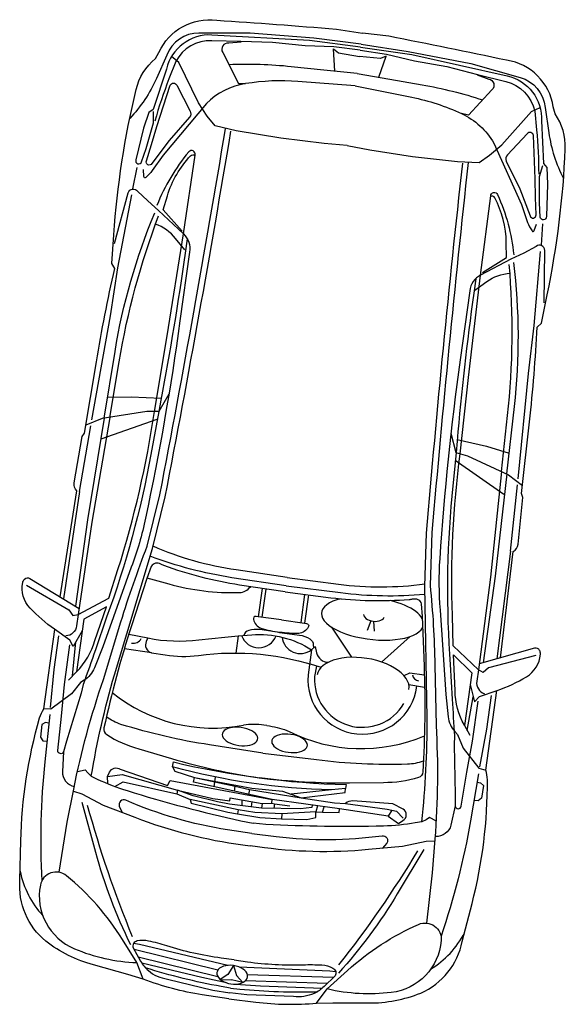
# Model space of a CAD drawing. Extents: x 662872 to 741672, y -776821 to -720021.
# Tile 5 of 13: x 693697 to 695844, y -740239 to -736361. Entities that reach past the tile are written whole.
import ezdxf

# ---------------------------------------------------------------- set-up
doc = ezdxf.new("R2010")
doc.units = 0
doc.header["$LTSCALE"] = 200
doc.layers.add('Immagini elementi utilizzati', color=7, linetype='CONTINUOUS')

msp = doc.modelspace()

# ---------------------------------------------------------------- linework, layer by layer
at = {"layer": 'Immagini elementi utilizzati', "color": 16}
for p, q in [((694142, -737026.8), (694159.7, -736943.8)), ((695750.7, -737249.4), (695756.2, -737164.8)), ((694017.8, -738012), (694238.2, -737934.9)), ((693932, -738219.5), (693977.1, -737960.3)), ((695602.7, -738231.3), (695411.5, -738097.3)), ((693932, -738219.5), (693868.8, -738642.4)), ((695629, -738454.4), (695655.9, -738192.6)), ((695629, -738454.4), (695574.9, -738878.5)), ((694650.7, -738601.1), (694635.3, -738712.7)), ((694666, -738603.4), (694650.5, -738714.9)), ((694818.3, -738624.5), (694802.9, -738735.9)), ((694833.5, -738626.4), (694818.1, -738738)), ((695078.7, -738728.7), (695064.6, -738766.5)), ((695088.9, -738730.7), (695092.2, -738769.8)), ((693791.8, -739075.7), (693835.1, -738762.7)), ((695004.3, -738872.3), (694925.2, -738754.1)), ((694557.3, -738788.1), (694548, -738855.6)), ((695121.4, -738891), (695233.5, -738790.5)), ((693904.5, -738945.4), (693917.7, -738812.1)), ((694214.9, -738854.5), (694108.7, -738838.4)), ((694852.3, -738824.1), (694853.7, -738835)), ((695290.7, -738991.5), (695228.8, -738981.2)), ((695531.4, -739316.5), (695574.7, -739003.4)), ((695458.3, -739160.4), (695481.8, -739028.5)), ((694462, -739381.9), (694467.3, -739343.8)), ((694541.8, -739399.7), (694544.5, -739380.3)), ((694601.8, -739392.8), (694597.5, -739412.2)), ((694924.4, -739394.7), (694764.9, -739411.5)), ((694571.3, -739433.7), (694571, -739456.8)), ((694610.7, -739440.6), (694607.8, -739461.5)), ((694651.6, -739447.8), (694649, -739466.8)), ((694699.5, -739449.2), (694697, -739467.4)), ((694889, -739482.2), (694894.9, -739461.3)), ((694556.5, -739472.8), (694554.4, -739488.5)), ((694728.3, -739488.3), (694727.1, -739507.9)), ((695161.7, -739474.9), (695147.7, -739497.8)), ((694476.7, -740104.9), (694146.7, -740023.8)), ((694476.7, -740130.3), (694163.6, -740053.3)), ((694592.7, -740121), (694932.4, -740132.5)), ((694585.8, -740145.4), (694908, -740156.3))]:
    msp.add_line(p, q, dxfattribs=at)
for points in [[(693855.4, -738634.2), (693921.4, -738217.3, -0.22672), (693911, -738185.6), (693942.5, -738002.9), (693952.2, -737989.5), (693998.8, -737708.7, -0.014239), (694070.6, -737341.4), (694059.3, -737322), (694067.3, -737208.2, -0.04107), (694154.9, -736636.6, -0.162149), (694230.8, -736514.3), (694245, -736489.9, -0.330988), (694472.2, -736363, -0.002712), (694943.2, -736397.9), (695046.6, -736413.7)], [(695040.6, -736457.2), (694854.3, -736434.5), (694604.1, -736413.8), (694402.3, -736413.9, 0.308355), (694275.4, -736500.3), (694234.7, -736592.5, -0.086012), (694129.8, -736750.2)], [(695038.9, -736469.3), (694837.6, -736443), (694453.3, -736421.5, 0.3608), (694274.2, -736555.7), (694222.4, -736715), (694205.3, -736726.6), (694184.3, -736788.9), (694154, -736912.9, 0.981836), (694176.8, -736921.4), (694195.1, -736868), (694222.9, -736767.8), (694222.9, -736722.8)], [(695037.2, -736481.5), (694933.4, -736468.7), (694820.7, -736464), (694692.1, -736450.9), (694566.8, -736447.5), (694452.4, -736444.1, 0.282627), (694310.8, -736525.4), (694284.1, -736594.7, 0.022279), (694228.5, -736760.9)], [(695590, -738874.2), (695639.7, -738455.1, 0.22672), (695658.3, -738427.4), (695677.6, -738243), (695672, -738227.4), (695703.4, -737944.6, 0.014239), (695734, -737571.5), (695750.2, -737555.9), (695773.4, -737444.3, 0.04107), (695844.3, -736870.3, 0.162149), (695804.4, -736732.1), (695797.3, -736704.7, 0.330988), (695613.2, -736520.9, 0.002712), (695150.4, -736426.5), (695046.6, -736413.7)], [(694568.2, -736449.2), (694519.4, -736453.3, 0.616913), (694495.7, -736490.4), (694558, -736612.4), (694585.8, -736613.1)], [(695037.2, -736481.5), (695140.6, -736497.4), (695250.3, -736523.4), (695377.6, -736545.7), (695499.1, -736576.5), (695610.2, -736604.3, -0.282627), (695724.4, -736721), (695731.3, -736794.9, -0.022279), (695739.7, -736970)], [(695038.9, -736469.3), (695239.8, -736498.7), (695615.4, -736582.3, -0.3608), (695751.4, -736760.1), (695758, -736927.5), (695771.3, -736943.3), (695774.6, -737009), (695770, -737136.5, -0.981836), (695745.8, -737138.5), (695742.8, -737082.2), (695743.2, -736978.2), (695755.4, -736934.9)], [(695040.6, -736457.2), (695226, -736485.9), (695472.4, -736534), (695666.6, -736588.8, -0.308355), (695765.2, -736706.5), (695779.4, -736806.2, 0.086012), (695837.6, -736986.5)], [(695024.5, -736573), (694894.4, -736559.6), (694765.8, -736546.4, 0.035043), (694520.3, -736538.6)], [(695024.5, -736573), (695153.4, -736595.4), (695280.7, -736617.7, -0.035043), (695519.1, -736676.9)], [(695497.4, -736577.8), (695543.2, -736594.9, -0.616913), (695555.9, -736637.1), (695462.9, -736737.6), (695435.9, -736730.8)], [(695017.8, -736621.7), (694792, -736604.4, 0.059425), (694585.8, -736613.1, 0.154561), (694431.4, -736691.1), (694261.3, -736894.2), (694218.7, -736955.1, -0.069012), (694193.2, -736982.6, -0.66842), (694185.4, -736979), (694183.5, -736951.8)], [(694195.4, -736916.9), (694215.1, -736852.1), (694236.4, -736782.1), (694289.2, -736619.6, -0.639025), (694315.4, -736619.6), (694367.5, -736721.1, -0.282363), (694365.7, -736745.7), (694284.7, -736836.9), (694216.9, -736927.8, -0.924475), (694195.4, -736916.9)], [(695017.8, -736621.7), (695239.8, -736666.4, -0.059425), (695435.9, -736730.8, -0.154561), (695563.3, -736847.7), (695671.9, -737089.4), (695696.3, -737159.6, 0.069012), (695713.4, -737193, 0.66842), (695721.9, -737191.6), (695731.2, -737165.9)], [(693851.8, -739718.9), (693883.8, -739521.6), (693909.5, -739391.7, -0.034648), (694026.8, -738959.2), (694095.4, -738732.7, -0.019919), (694198.7, -738435), (694248.5, -738232.3, 0.006263), (694506.8, -736791.6)], [(693978.6, -739340.7, -0.028575), (694069.5, -738941.9), (694220, -738443.4), (694220, -738443.4), (694269.8, -738240.7, 0.006263), (694528.2, -736800)], [(695729.2, -737129.2), (695727.8, -737061.5), (695726.2, -736988.3), (695719.6, -736817.5, 0.639025), (695694.4, -736810.4), (695616.7, -736893.9, 0.282363), (695611.8, -736918.1), (695664.9, -737027.9), (695705.5, -737133.7, 0.924475), (695729.2, -737129.2)], [(694340.9, -737204.9), (694386.9, -736894.3, 0.816662), (694362.4, -736881.8, 0.079713), (694236.9, -737092.7)], [(694336.3, -737193.4), (694260.9, -737110), (694277.9, -737054.9, -0.114265), (694369.6, -736896.8, -0.424137), (694386.6, -736896.6)], [(695279.6, -739520.7, 0.028575), (695300.4, -739112.2), (695290.9, -738591.6), (695290.9, -738591.6), (695298.1, -738383, -0.006263), (695440.6, -736926.3)], [(695298.9, -739919.1), (695321.8, -739720.6), (695332.3, -739588.5, 0.034648), (695336.8, -739140.5), (695332.3, -738903.9, 0.019919), (695313.8, -738589.3), (695320.9, -738380.7, -0.006263), (695463.5, -736924)], [(694070.3, -737242), (694124.3, -737043, -0.646794), (694160.8, -737037.1), (694200.5, -737075.2), (694243.5, -737112.2), (694340.9, -737204.9, -0.246959), (694365.2, -737276.6), (694327.7, -737547.7, -0.017573), (694192.3, -738323.9, -0.037439), (694136, -738517.9), (694024.3, -738831.6), (693991.1, -738913.9, -0.157898), (693950.2, -738963), (693936.6, -738971.6), (693900.9, -739016.3), (693819.6, -739076.5), (693791.8, -739075.7)], [(695510.9, -737366.8), (695551, -737055.4, -0.816662), (695578, -737050.1, -0.079713), (695641.4, -737287)], [(695518.4, -737357), (695613.6, -737297.2), (695612.3, -737239.5, 0.114265), (695566.9, -737062.5, 0.424137), (695550.7, -737057.6)], [(694029.1, -737931), (694072, -737667.6, -0.058853), (694228.1, -737122.5)], [(694051.1, -737927.5), (694088, -737708.6, -0.048686), (694243.6, -737134)], [(694346.2, -737267.7), (694310.5, -737223.2, 0.1387), (694230.6, -737166.3)], [(694355.4, -737224), (694347.6, -737280.3, -0.013087), (694251.8, -737860.1), (694243.8, -737904.1), (694213, -738073.7, -0.042666), (694039, -738714.1), (693994.7, -738843, -0.004809), (693946.3, -738979.9), (693938.5, -739013.8), (693881.3, -739203), (693868.9, -739244.4, -0.873881), (693846.4, -739239.6), (693860.8, -739103.9), (693873.3, -738979.9), (693893.5, -738822.8)], [(695761.2, -737476), (695763.4, -737269.8, 0.646794), (695729.8, -737254.3), (695681.2, -737280.1), (695629.8, -737304.1), (695510.9, -737366.8, 0.246959), (695468.1, -737429.2), (695430.6, -737700.3, 0.017573), (695350, -738484.1, 0.037439), (695351.6, -738686.1), (695373.9, -739018.3), (695383.5, -739106.6, 0.157898), (695409.5, -739164.9), (695420.3, -739176.9), (695442.5, -739229.6), (695504.4, -739309.6), (695531.4, -739316.5)], [(695593.6, -738140.9), (695617.5, -737920.3, 0.048686), (695623.8, -737325)], [(695613.8, -738150.3), (695644.1, -737885.1, 0.058853), (695641.8, -737318.1)], [(695488.7, -737425.8), (695535.2, -737392.7, -0.1387), (695627.5, -737359.6)], [(695491.8, -737381.2), (695484, -737437.6, 0.013087), (695418.7, -738021.6), (695414.5, -738066.1), (695398.1, -738237.7, 0.042666), (695391.7, -738901.2), (695399.2, -739037.4, 0.004809), (695408.7, -739182.3), (695407, -739217), (695410.7, -739414.6), (695411.4, -739457.9, 0.873881), (695434.3, -739459.3), (695457.3, -739324.8), (695478.9, -739202.1), (695502.1, -739045.4)], [(694051.1, -737927.5), (693980.6, -738339.6), (693927.1, -738703.2), (694047.8, -738639.2), (694083.6, -738526.2, 0.040731), (694227, -737904)], [(695593.6, -738140.9), (695549.6, -738556.7), (695502.3, -738921.2), (695403.5, -738826.8), (695399.8, -738708.3, -0.040731), (695430.7, -738070.6)], [(694749.9, -738557.8), (694549, -738528.5, -0.066321), (694222, -738435.3)], [(694745.3, -738591.3), (694532.4, -738558.8, -0.052833), (694210.7, -738474.1)], [(694742, -738614.9), (694562.6, -738587.8, -0.051248), (694264.3, -738510.8, -0.034309), (694251.8, -738505.2, 0.416014), (694214.3, -738514.2), (694196.6, -738562), (694136.8, -738747.8, 0.024249), (694028.3, -739150.4, 0.313213), (694039.1, -739176.5, 0.075975), (694165.9, -739233.1), (694294.1, -739271, 0.035977), (694640.7, -739346.9)], [(693942.6, -738768.4), (693907.8, -738829.5), (693894.5, -738804.3), (693833.6, -738761.7, -0.050887), (693737.3, -738678.5, -0.243146), (693708.4, -738578.3, -0.147776), (693715.8, -738564.5, -0.339074), (693737, -738561.7), (693930.5, -738680.2)], [(694197.5, -738559.5), (694283.7, -738583.4, 0.074658), (694561.6, -738617.2, 0.235772), (694604.6, -738594.2)], [(694749.9, -738557.8), (694951.2, -738584.1, 0.066321), (695291.2, -738583.3)], [(693724.1, -738588.2), (693890.7, -738685.8), (693906.3, -738708.1), (693927.1, -738703.2), (693920.8, -738748.9, -0.360118), (693878.1, -738788.1)], [(694742, -738614.9), (694922.1, -738637.5, 0.051248), (695230, -738644.5, 0.034309), (695243.5, -738642.4, -0.416014), (695277.2, -738661.3), (695281.2, -738712.1), (695288.4, -738907.1, -0.024249), (695283.5, -739324.1, -0.313213), (695266, -739346.3, -0.075975), (695128.6, -739366.3), (694994.9, -739368, -0.035977), (694640.7, -739346.9)], [(694745.3, -738591.3), (694958.9, -738617.8, 0.052833), (695291.5, -738623.7)], [(693888.2, -738961.8), (693920.7, -738929, 0.124086), (693993.1, -738806.7), (694037.8, -738673.3), (693949.1, -738721.6), (693920.4, -738929.4)], [(694726.7, -738725.4), (694635.3, -738712.7), (694627.7, -738711.7, 0.576839), (694617, -738723.7, 0.22686), (694646.2, -738757.7, 0.03832), (694720, -738774.1)], [(694726.7, -738725.4), (694818.1, -738738), (694825.7, -738739.1, -0.576839), (694832.7, -738753.5, -0.22686), (694795.4, -738778.4, -0.03832), (694720, -738774.1)], [(694720, -738774.1), (694642.3, -738763.4, 0.105933), (694598.4, -738766.6, 0.260779), (694579, -738786.3)], [(694126.2, -738781.2), (694201.5, -738796.3, 0.082544), (694402.3, -738803.2), (694504.7, -738792.5), (694557.3, -738788.1), (694610, -738783.8, -0.165536), (694845.5, -738842.7), (694859.8, -738829.2), (694865.6, -738854.8, 0.348895), (694911.5, -738891.8)], [(694201.5, -738796.3), (694194.9, -738810.2, 0.4636), (694214.9, -738854.5), (694269.8, -738863.2, 0.072747), (694400, -738864.9, -0.114675), (694882.6, -738911.5)], [(694720, -738774.1), (694797.7, -738784.9, -0.105933), (694839, -738799.9, -0.260779), (694852.3, -738824.1)], [(694845.5, -738842.7), (694831.8, -738941.8, 0.981428), (695259.8, -738986.3)], [(695469.6, -738979.7), (695486.6, -739048), (695506.2, -739027.3), (695576.3, -739002.9, 0.050887), (695691.7, -738949, 0.243146), (695746.7, -738860.3, 0.147776), (695743.3, -738845.1, 0.339074), (695723.6, -738836.6), (695505.3, -738898.1)], [(695469.5, -739180.6), (695447.1, -739140.2, -0.124086), (695410.7, -739002.9), (695403.8, -738862.3), (695476.1, -738932.9), (695447.4, -739140.7)], [(695728.8, -738865.6), (695542, -738914.3), (695521, -738931.6), (695502.3, -738921.2), (695495.9, -738966.9, 0.360118), (695526.4, -739016.1)], [(694864.5, -738907.6), (694857.3, -738948.4, 0.789163), (695209, -739054.5)], [(694520.2, -740217.5), (694415.3, -740201.4, -0.053389), (694183.2, -740140), (694122.1, -740121.3), (693986.8, -740083.9, -0.097002), (693799.5, -739990.5, -0.24515), (693697.6, -739750.5), (693701.2, -739595.7, -0.064393), (693775.3, -739110.7, -0.080265), (693791.8, -739075.7)], [(693815.1, -739097.6), (693795.5, -739284.3, 0.039854), (693783.8, -739752.8)], [(694654.2, -739249.4), (694444.4, -739217.3, -0.037908), (694095.4, -739136.4, -0.084346), (694038, -739107.1)], [(694669.2, -739141.3), (694658.2, -739139.7, 0.067236), (694577.8, -739139.5)], [(694669.2, -739141.3), (694680.1, -739142.8, -0.067236), (694757.6, -739164.4)], [(693868.9, -739244.4), (693864.8, -739321.8, 0.353838), (693911.5, -739381.8)], [(694654.2, -739249.4), (694864.8, -739275.5, 0.037908), (695222.7, -739292.4, 0.084346), (695285.9, -739279.8)], [(694043, -739369.8), (694042.2, -739341.7), (694050.8, -739324.3, -0.451847), (694092.7, -739313), (694277.9, -739377.4), (694288.4, -739357.2), (694690.9, -739433)], [(694298.8, -739304.3), (694301.6, -739284.5, 0.051599), (694981.6, -739373.9), (694979.5, -739389.1)], [(694384.7, -739345.6), (694610.2, -739387.7), (694731.2, -739399.8), (694805.3, -739425.6), (694977.4, -739404.4), (694979.5, -739389.1), (694924.4, -739394.7, -0.059716), (694298.8, -739304.3), (694307.4, -739321), (694384.7, -739345.6)], [(693924.2, -739321.6), (693954.2, -739315.6), (693964.9, -739327.9), (693978.6, -739340.7), (694002, -739351.7, 0.034872), (694119.8, -739397.5, 0.020175), (694567.5, -739516.9), (694616, -739525.1)], [(694520.2, -740217.5), (694625.6, -740230.5, 0.053389), (694865.7, -740234.4), (694929.5, -740233), (695069.9, -740233.8, 0.097002), (695275.6, -740194.7, 0.24515), (695438.8, -739991.4), (695477.4, -739841.5, 0.064393), (695537.8, -739354.6, 0.080265), (695531.4, -739316.5)], [(695503, -739331.2), (695471.2, -739516.2, -0.039854), (695355.3, -739970.2)], [(693908, -739399.2), (693941.1, -739410), (694025, -739454.2), (694150.3, -739502.6, 0.059318), (694574.7, -739611), (694603.6, -739615)], [(693941.3, -739442.6), (693994.8, -739639.4, 0.048096), (694132.3, -740003.1)], [(694610.4, -739566.3), (694514.6, -739551.5, -0.064407), (694114.6, -739435.6, 0.674352), (694088.9, -739459), (694100.7, -739483.4)], [(695147.7, -739497.8), (695187.2, -739526.5), (695205.2, -739515.7, 0.572794), (695205.8, -739470.1), (695165.3, -739449), (695008.4, -739438.2, 0.200185), (694979.1, -739448.1)], [(695411.4, -739457.9), (695394.2, -739533.5, -0.353838), (695333.1, -739578.5)], [(695337.2, -739517.1), (695309.9, -739503.2), (695296.3, -739512.1), (695279.6, -739520.7), (695254.1, -739524.9, -0.034872), (695128.3, -739537, -0.020175), (694665, -739530.4), (694616, -739525.1)], [(694610.4, -739566.3), (694706.5, -739578, 0.064407), (695123, -739575.1, -0.674352), (695141.3, -739604.7), (695123.4, -739625)], [(695331.7, -739596.2), (695296.9, -739597.6), (695204.1, -739617.4), (695070.4, -739629.9, -0.059318), (694632.5, -739619), (694603.6, -739615)], [(695287.9, -739629), (695182.9, -739803.9, -0.048096), (694951.8, -740116.5)], [(694183.2, -740140), (694158, -740075), (694100.9, -739983.3, 0.081397), (693881, -739732.4, 0.568384), (693778.1, -739769.4, 0.355083), (693911.8, -740020, 0.089347), (694158, -740075)], [(694865.7, -740234.4), (694907.5, -740178.7), (694987.5, -740105.9, -0.081397), (695267.2, -739924.2, -0.568384), (695356.2, -739987.7, -0.355083), (695159.4, -740192.6, -0.089347), (694907.5, -740178.7)], [(694541.4, -740064.4), (694489.6, -740057.2, -0.042178), (694275.8, -740009, 0.022129), (694204, -739989.8, 0.109018), (694159, -739989.7, 0.433469), (694142.8, -740017), (694172.8, -740069.3, 0.086224), (694203.4, -740106.1, 0.141891), (694277.9, -740139.7), (694456.7, -740183.1), (694523.5, -740193.9)], [(694541.4, -740064.4), (694593.2, -740071.6, 0.042178), (694812.1, -740083.2, -0.022129), (694886.4, -740084.2, -0.109018), (694929.8, -740096.4, -0.433469), (694938, -740127), (694894.9, -740169.2, -0.086224), (694855.4, -740196.3, -0.141891), (694774.5, -740208.4), (694590.7, -740201.6), (694523.5, -740193.9)], [(694526, -740175.6), (694489.7, -740169, -0.031426), (694192.4, -740095.6)], [(694526, -740175.6), (694562.8, -740179.1, 0.031426), (694868.9, -740189.3)]]:
    msp.add_lwpolyline(points, format="xyb", dxfattribs=at)
for points in [[(694937.6, -736564), (694932.3, -736476.3), (694952, -736491.5), (695033.8, -736506)], [(694985.4, -736856.2), (694894.8, -736848.4), (694725.3, -736828), (694549.2, -736799), (694466.5, -736779.8), (694434.6, -736741.2), (694400, -736688.3), (694322.5, -736530.1), (694294.6, -736505.9)], [(695110.6, -736588), (695139.5, -736505), (695116.5, -736514.2), (695033.8, -736506)], [(694985.4, -736856.2), (695074.6, -736873.3), (695243.3, -736899.7), (695420.6, -736919.6), (695505.4, -736923.6), (695546.6, -736895.1), (695594.3, -736853.6), (695711.8, -736722.4), (695745.2, -736706.6)], [(693980.3, -737937.5), (694054.2, -737527), (694083.4, -737338.5), (694138.7, -737051.2)], [(694227, -737904), (694277.7, -737606), (694340.9, -737204.9)], [(695659, -738169.7), (695699.4, -737754.6), (695722.5, -737565.3), (695747.3, -737273.8)], [(695430.7, -738070.6), (695462.8, -737770), (695510.9, -737366.8)], [(694283.9, -737836), (694244.2, -737904.1), (694197.6, -737903.9), (694021.4, -737932.3), (693957.4, -737958)], [(694253.2, -737853.1), (694135.6, -737847.2), (694042.3, -737849.8)], [(694029.1, -737931), (693963.1, -738331), (693916, -738671.3)], [(695394.4, -737989.6), (695414.1, -738066), (695459, -738078.4), (695620.9, -738153.6), (695675.5, -738195.7)], [(695419.3, -738014.4), (695534, -738040.7), (695623.2, -738068.5)], [(695613.8, -738150.3), (695568.7, -738553.1), (695521.6, -738893.5)], [(694962.4, -738642), (694945.2, -738646.5), (694929.8, -738651.9), (694916.4, -738658.2), (694905.1, -738665.2), (694896.2, -738673), (694889.7, -738681.3), (694885.7, -738690.1), (694884.2, -738699.4), (694885.4, -738708.8), (694889.1, -738718.4), (694895.3, -738728.1), (694903.9, -738737.6), (694914.9, -738746.9), (694928, -738755.8), (694943.2, -738764.3), (694960.1, -738772.2), (694978.7, -738779.5), (694998.7, -738785.9), (695019.7, -738791.6), (695041.6, -738796.3), (695064.1, -738800), (695086.9, -738802.7), (695109.6, -738804.4), (695132, -738804.9), (695153.8, -738804.4), (695174.8, -738802.8), (695194.6, -738800.1), (695213.1, -738796.4), (695229.9, -738791.8), (695244.8, -738786.2), (695257.8, -738779.7), (695268.5, -738772.5), (695276.9, -738764.6), (695282.9, -738756.2)], [(695281.5, -738719.3), (695277, -738712.4), (695271.1, -738705.5), (695264.1, -738698.6), (695255.8, -738691.9), (695246.4, -738685.4), (695235.9, -738679.2), (695224.4, -738673.2), (695212, -738667.5), (695198.7, -738662.2), (695184.7, -738657.2), (695170, -738652.7), (695154.8, -738648.6)], [(695050.3, -738703.8), (695051.9, -738709.1), (695055.1, -738714.3), (695059.8, -738719), (695065.7, -738723.1), (695072.6, -738726.6), (695080.2, -738729.1), (695088.3, -738730.7), (695096.5, -738731.2), (695104.5, -738730.6), (695112, -738729.1), (695118.6, -738726.5), (695124.2, -738723.1), (695128.4, -738718.9), (695131.2, -738714.2)], [(693817.4, -739070), (693832, -738919.8), (693850.3, -738787.3)], [(695229.1, -738998.9), (695229.6, -738988.2), (695227.9, -738977.3), (695223.9, -738966.3), (695217.6, -738955.3), (695209.3, -738944.6), (695198.9, -738934.1), (695186.6, -738924.2), (695172.6, -738914.8), (695157, -738906), (695140.1, -738898.2), (695122, -738891.2), (695103, -738885.2), (695083.3, -738880.3), (695063.1, -738876.5), (695042.8, -738873.9), (695022.5, -738872.5), (695002.6, -738872.4), (694983.2, -738873.5), (694964.6, -738875.8), (694947.1, -738879.3), (694930.9, -738883.9), (694916.2, -738889.7), (694903.1, -738896.4), (694891.8, -738904.1), (694882.5, -738912.6), (694875.3, -738921.8), (694870.3, -738931.7), (694867.5, -738942)], [(695210.3, -738944.5), (695232, -738933.5), (695289.5, -738941.4)], [(695508.3, -739304), (695535, -739155.5), (695553.4, -739023)], [(693811.6, -739131.3), (693797.8, -739129.8), (693783.3, -739136.7), (693778, -739187.3), (693787.9, -739201), (693804, -739203.2)], [(694568.8, -739148.8), (694557.2, -739147.7), (694545.7, -739147.5), (694534.8, -739148.4), (694524.7, -739150.3), (694515.6, -739153.1), (694507.9, -739156.7), (694501.7, -739161.1), (694497.1, -739166.1), (694494.4, -739171.6), (694493.6, -739177.4), (694494.7, -739183.4), (694497.7, -739189.5), (694502.5, -739195.4), (694509, -739200.9), (694517, -739206.1), (694526.2, -739210.6), (694536.5, -739214.4), (694547.5, -739217.4), (694559, -739219.5)], [(694559, -739219.5), (694570.6, -739220.6), (694582, -739220.7), (694592.9, -739219.8), (694603, -739218), (694612.1, -739215.2), (694619.9, -739211.6), (694626.1, -739207.2), (694630.6, -739202.2), (694633.3, -739196.7), (694634.1, -739190.9), (694633, -739184.9), (694630, -739178.8), (694625.2, -739172.9), (694618.7, -739167.3), (694610.8, -739162.2), (694601.5, -739157.7), (694591.2, -739153.8), (694580.2, -739150.9), (694568.8, -739148.8)], [(694763.7, -739175.8), (694752.1, -739174.6), (694740.7, -739174.5), (694729.8, -739175.4), (694719.7, -739177.3), (694710.6, -739180), (694702.9, -739183.7), (694696.6, -739188), (694692.1, -739193), (694689.4, -739198.5), (694688.6, -739204.4), (694689.7, -739210.4), (694692.7, -739216.4), (694697.5, -739222.3), (694704, -739227.9), (694712, -739233.1), (694721.2, -739237.6), (694731.5, -739241.4), (694742.5, -739244.4), (694754, -739246.5)], [(694754, -739246.5), (694765.6, -739247.6), (694777, -739247.7), (694787.9, -739246.8), (694798, -739245), (694807.1, -739242.2), (694814.8, -739238.6), (694821.1, -739234.2), (694825.6, -739229.2), (694828.3, -739223.7), (694829.1, -739217.9), (694828, -739211.8), (694825, -739205.8), (694820.2, -739199.9), (694813.7, -739194.3), (694805.8, -739189.2), (694796.5, -739184.6), (694786.2, -739180.8), (694775.2, -739177.8), (694763.7, -739175.8)], [(694042.2, -739341.7), (694100.6, -739334.3), (694317.3, -739395.3), (694457, -739428.8), (694524.1, -739438.1), (694525.8, -739425.7), (694651.6, -739447.8), (694689, -739446.7), (694690.9, -739433)], [(695147.7, -739497.8), (694955.9, -739469.7), (694690.9, -739433), (694380.7, -739363.7), (694384.7, -739345.6), (694464.6, -739363), (694544.5, -739380.3), (694601.8, -739392.8), (694805.3, -739425.6), (694936, -739445.2), (694979.1, -739448.1), (695143.6, -739470.8), (695179.8, -739478.9), (695205.6, -739505.8)], [(694071.1, -739380.8), (694104.5, -739362.8), (694315.2, -739410.5), (694368.1, -739431.8), (694372.2, -739447.5), (694516.5, -739481.9), (694554.4, -739488.5), (694642.3, -739503.9), (694727.1, -739507.9), (694827.6, -739510.9), (694862.8, -739503.4), (694862.7, -739481.6), (694889, -739482.2), (694954, -739483.4), (694955.9, -739469.7)], [(695497.2, -739364.5), (695510.9, -739366.9), (695523, -739377.4), (695514.3, -739427.6), (695501.1, -739438), (695485, -739435.8)], [(694847.8, -739454.7), (694846.5, -739463.9), (694802.4, -739468.6), (694649, -739466.8), (694522.3, -739450.5), (694475.4, -739442), (694379.4, -739417.9), (694317.3, -739395.3), (694315.2, -739410.5)], [(694869, -739457.7), (694862.7, -739481.6), (694728.3, -739488.3), (694621.7, -739484), (694556.5, -739472.8), (694368.1, -739431.8)], [(694689, -739446.7), (694699.5, -739449.2), (694760.6, -739456.7)], [(694515.8, -740085.8), (694167.9, -740003.4), (694145, -739999.9)], [(694511, -740154.8), (694414.3, -740134), (694177.9, -740077.2)], [(694538.4, -740086.3), (694527.9, -740085.4), (694517.5, -740085.6), (694507.6, -740087), (694498.5, -740089.4), (694490.5, -740092.8), (694483.8, -740097.2), (694478.5, -740102.3), (694475, -740108.1), (694473.2, -740114.2), (694473.2, -740120.7), (694475.1, -740127.1), (694478.8, -740133.5), (694484.1, -740139.5), (694490.9, -740145), (694498.9, -740149.8), (694508.1, -740153.8), (694518, -740156.9), (694528.4, -740158.9)], [(694538.4, -740086.3), (694516.4, -740121.5), (694485.3, -740140.7), (694530.7, -740142.1)], [(694528.4, -740158.9), (694538.9, -740159.7), (694549.2, -740159.5), (694559.1, -740158.2), (694568.2, -740155.7), (694576.2, -740152.3), (694583, -740147.9), (694588.2, -740142.8), (694591.8, -740137.1), (694593.5, -740130.9), (694593.5, -740124.5), (694591.6, -740118), (694588, -740111.6), (694582.7, -740105.6), (694575.9, -740100.1), (694567.8, -740095.3), (694558.7, -740091.3), (694548.8, -740088.3), (694538.4, -740086.3)], [(694538.4, -740086.3), (694550, -740126.1), (694574.7, -740153.1), (694530.7, -740142.1)], [(694560.3, -740091.9), (694917.4, -740107.1), (694940.5, -740109.9)], [(694546.2, -740159.7), (694644.9, -740165.9), (694887.8, -740175.4)]]:
    msp.add_lwpolyline(points, dxfattribs=at)
for centre, radius, start, end in [((694144.2, -738782.6), 34.3, 257.2956, 333.1714), ((694638.2, -738762.3), 72.5, 199.9458, 339.1799), ((694801.8, -738785), 72.5, 186.4059, 307.1218), ((695272.3, -738934.4), 30.8, 194.0636, 259.1034), ((694456.9, -738519.7), 631.4, 231.1701, 281.0417), ((695042.2, -738600.7), 631.4, 243.2019, 293.0735), ((698225.3, -738283.9), 4420.4, 195.362, 202.4446), ((691479.5, -737350.5), 4420.4, 321.799, 328.8816), ((694053.6, -739644.1), 362.2, 191.2675, 222.7621), ((695125, -739792.4), 362.2, 301.4815, 332.9762)]:
    msp.add_arc(centre, radius, start, end, dxfattribs=at)

doc.saveas('drawing.dxf')
